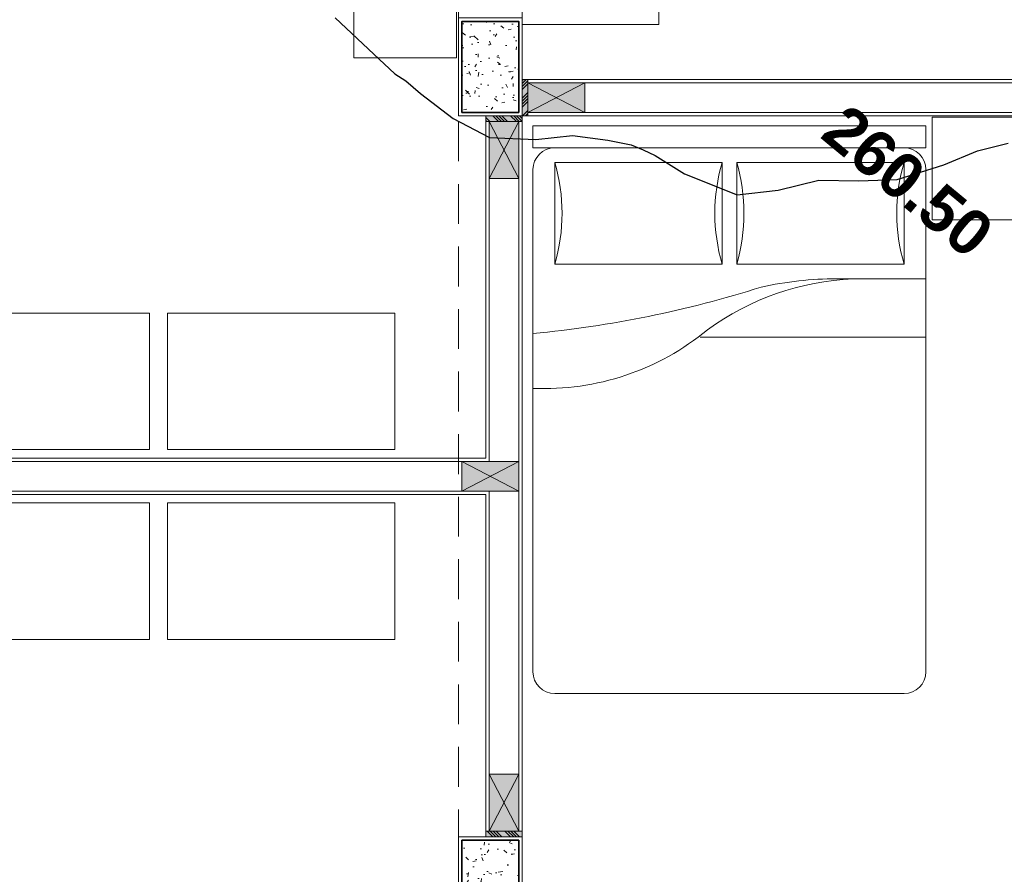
# Model space of a CAD drawing. Header units: millimetres. Extents: x -8931983 to 9630244, y 4 to 18563053.
# Tile 227 of 256: x 349125.97 to 349130.3, y 9281996.36 to 9282000.12. Entities that reach past the tile are written whole.
import ezdxf

# ---------------------------------------------------------------- set-up
doc = ezdxf.new("R2010")
doc.units = ezdxf.units.MM
doc.linetypes.add('CONTINUA', pattern=[0])
doc.linetypes.add('DASHED2', pattern=[0.375, 0.25, -0.125])
for name, color, linetype, lineweight in [('.', 7, 'Continuous', 0), ('0_PROYECCIONES 1', 1, 'DASHED2', 0), ('COLUMNAS', 3, 'Continuous', 35), ('COLUMNETAS TOP', 253, 'Continuous', 0), ('JUNTAS DE DILATACIÓN', 160, 'CONTINUA', 9), ('MURO', 133, 'Continuous', 15), ('TARRAJEO', 32, 'Continuous', 0), ('vereda', 254, 'Continuous', 5)]:
    doc.layers.add(name, color=color, linetype=linetype, lineweight=lineweight)
doc.layers.add('0_COLUMNA ACHURADO', color=250, linetype='Continuous', lineweight=0, true_color=0x363636)
doc.layers.add('LMOBILIARIO', color=252, linetype='Continuous', lineweight=5, true_color=0x898989)
doc.layers.add('C-TOPO', color=7, linetype='Continuous')
doc.layers.add('C-TOPO-TEXT', color=7, linetype='Continuous')
doc.styles.get("Standard").update_dxf_attribs({"font": 'arial.ttf'})
pattern_1 = [(140, (-5603.645869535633, -1533.141894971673), (0.0140263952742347, 0.1603225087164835), [0.016764, -0.184404]), (85.00000000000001, (-5603.645869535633, -1533.141894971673), (-0.1681300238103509, -0.0310142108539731), [0.0134112, -0.1475237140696]), (190.4514447, (-5603.644700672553, -1533.128534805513), (-0.1541036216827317, 0.1293082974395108), [0.014247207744, -0.156719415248]), (136.1842, (-5603.690573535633, -1533.141894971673), (0.0369972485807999, 0.2385495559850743), [0.025146, -0.2766059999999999]), (186.63555761, (-5603.687490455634, -1533.122015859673), (-0.2177349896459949, 0.2089156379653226), [0.0213708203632, -0.2350793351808]), (81.18415117, (-5603.690573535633, -1533.141894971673), (-0.2177349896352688, 0.2089156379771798), [0.0201167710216, -0.2212845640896]), (111, (-5603.679397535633, -1533.119542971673), (0.0899933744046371, 0.1334206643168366), [0.016764, -0.184404]), (56.00000000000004, (-5603.679397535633, -1533.119542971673), (-0.1620854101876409, 0.0543857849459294), [0.0134112, -0.1475232]), (161.451445, (-5603.671898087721, -1533.108424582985), (-0.0720920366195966, 0.1878064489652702), [0.014247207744, -0.1567191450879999]), (127.5, (-5603.645869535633, -1533.141894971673), (-0.0744084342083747, 0.0027179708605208), [0, -0.14573504, 0, -0.1497584, 0, -0.148082]), (97.5, (-5603.645869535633, -1533.141894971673), (-0.0881589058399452, 0.0588013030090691), [0, -0.08538464, 0, -0.14238224, 0, -0.0564388]), (57.50000000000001, (-5603.645869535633, -1533.191739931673), (0.0050412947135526, 0.1193197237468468), [0, -0.05588, 0, -0.1743456, 0, -0.2313432]), (47.5, (-5603.645869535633, -1533.214091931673), (-0.0223753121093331, 0.1303536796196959), [0, -0.072644, 0, -0.11578336, 0, -0.1642872])]

# ---------------------------------------------------------------- blocks, each defined once
blk = doc.blocks.new('COLUMNAS BLO DOR 01')
at = {"layer": '0_COLUMNA ACHURADO'}
h = blk.add_hatch(dxfattribs=at)
h.set_pattern_fill('AR-CONC', color=256, scale=0.00088, angle=90.00000000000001)
h.set_pattern_definition(pattern_1)
h.paths.add_polyline_path([(-11.61500000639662, -3.815000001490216), (-11.61500000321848, -3.415000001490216), (-11.86500000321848, -3.415000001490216), (-11.86500000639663, -3.815000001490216)])
h = blk.add_hatch(dxfattribs=at)
h.set_pattern_fill('AR-CONC', color=256, scale=0.00088, angle=90.00000000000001)
h.set_pattern_definition(pattern_1)
h.paths.add_polyline_path([(-11.61500000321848, -7.415000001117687), (-11.61500000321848, -7.015000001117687), (-11.86500000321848, -7.015000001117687), (-11.86500000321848, -7.415000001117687)])
at = {"layer": 'COLUMNAS', "color": 6, "elevation": -8.467396e-10}
for points in [[(-11.61500000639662, -3.815000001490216), (-11.61500000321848, -3.415000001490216), (-11.86500000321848, -3.415000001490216), (-11.86500000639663, -3.815000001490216)], [(-11.61500000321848, -7.415000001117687), (-11.61500000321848, -7.015000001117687), (-11.86500000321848, -7.015000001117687), (-11.86500000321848, -7.415000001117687)]]:
    blk.add_lwpolyline(points, close=True, dxfattribs=at)
at = {"layer": 'TARRAJEO', "elevation": -8.467396e-10}
for points in [[(-11.60000000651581, -3.830000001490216), (-11.6000000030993, -3.400000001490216), (-11.8800000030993, -3.400000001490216), (-11.88000000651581, -3.830000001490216)], [(-11.60000000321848, -7.430000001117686), (-11.60000000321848, -7.000000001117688), (-11.88000000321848, -7.000000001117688), (-11.88000000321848, -7.430000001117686)]]:
    blk.add_lwpolyline(points, close=True, dxfattribs=at)
blk = doc.blocks.new('cama doble')
at = {"layer": 'LMOBILIARIO', "linetype": 'ByBlock', "lineweight": 0}
for p, q in [((-0.8640000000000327, 2.40000000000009), (-0.8640000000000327, 2.496000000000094)), ((-0.8640000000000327, 2.496000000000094), (0.8640000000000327, 2.496000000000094)), ((0.8640000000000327, 2.40000000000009), (0.8640000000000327, 2.496000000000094)), ((-0.8640000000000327, 2.40000000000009), (0.8640000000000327, 2.40000000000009)), ((-0.8640000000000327, 0.0960000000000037), (-0.8640000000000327, 2.304000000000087)), ((-0.0320000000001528, 2.336000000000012), (-0.7680000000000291, 2.336000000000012)), ((-0.7680000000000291, 2.336000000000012), (-0.7680000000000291, 1.888000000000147)), ((-0.0320000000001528, 1.888000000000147), (-0.0320000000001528, 2.336000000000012)), ((0.0320000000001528, 2.336000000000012), (0.0320000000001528, 1.888000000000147)), ((0.7680000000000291, 2.336000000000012), (0.0320000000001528, 2.336000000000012)), ((0.7680000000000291, 1.888000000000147), (0.7680000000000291, 2.336000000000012)), ((0.8640000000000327, 2.304000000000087), (0.8640000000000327, 0.0960000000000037)), ((-0.7680000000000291, 1.888000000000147), (-0.0320000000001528, 1.888000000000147)), ((0.0320000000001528, 1.888000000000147), (0.7680000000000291, 1.888000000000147)), ((0.4722603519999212, 1.824000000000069), (0.8640000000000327, 1.824000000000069)), ((-0.1280000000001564, 1.567999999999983), (0.8640000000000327, 1.567999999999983)), ((0.7680000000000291, 0), (-0.7680000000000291, 0))]:
    blk.add_line(p, q, dxfattribs=at)
for centre, radius, start, end in [((-0.7680000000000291, 2.304000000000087), 0.096, 90, 180), ((0.7680000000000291, 2.304000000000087), 0.096, 0, 90), ((-1.536000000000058, 2.11200000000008), 0.8, 343.7397950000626, 16.26020499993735), ((0.7359999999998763, 2.11200000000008), 0.8, 163.7397950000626, 196.2602049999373), ((-0.7359999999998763, 2.11200000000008), 0.8, 343.7397950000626, 16.26020499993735), ((1.536000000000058, 2.11200000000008), 0.8, 163.7397950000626, 196.2602049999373), ((0.5961290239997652, 0.6487742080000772), 1.176381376, 92.5397820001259, 126.040310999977), ((0.4717605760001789, 0.2878627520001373), 1.536137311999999, 89.98135900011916, 102.4667440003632), ((-1.31040127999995, 6.342137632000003), 4.779777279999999, 275.3571560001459, 287.6665470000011), ((-0.8160000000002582, 2.472000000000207), 1.130833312, 267.5672599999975, 309.5460809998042), ((-0.7680000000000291, 0.0960000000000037), 0.096, 180, 270), ((0.7680000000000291, 0.0960000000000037), 0.096, 270, 0)]:
    blk.add_arc(centre, radius, start, end, dxfattribs=at)
blk = doc.blocks.new('EDF 06 PG BLOQUE')
at = {"layer": '.', "true_color": 0xadddf7, "transparency": 33554572}
h = blk.add_hatch(color=141, dxfattribs=at)
h.dxf.hatch_style = 1
h.paths.add_polyline_path([(-11.57500000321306, -3.670000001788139), (-11.60000000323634, -3.670000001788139), (-11.60000000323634, -3.83000000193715), (-11.57500000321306, -3.83000000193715)])
h = blk.add_hatch(color=141, dxfattribs=at)
h.dxf.hatch_style = 1
h.paths.add_polyline_path([(-11.76000000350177, -3.83000000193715), (-11.76000000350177, -3.855000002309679), (-11.60000000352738, -3.855000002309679), (-11.60000000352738, -3.83000000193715)])
h = blk.add_hatch(color=141, dxfattribs=at)
h.dxf.hatch_style = 1
h.paths.add_polyline_path([(-11.76003012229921, -7.000000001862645), (-11.76003012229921, -6.975000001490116), (-11.60003012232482, -6.975000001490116), (-11.60003012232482, -7.000000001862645)])
at = {"layer": 'COLUMNETAS TOP', "true_color": 0xc0c0c0}
for points in [[(-11.57500000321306, -3.685000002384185), (-11.32500000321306, -3.685000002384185), (-11.32500000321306, -3.815000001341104), (-11.57500000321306, -3.815000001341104)], [(-11.7450000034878, -3.855000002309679), (-11.7450000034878, -4.105000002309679), (-11.61500000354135, -4.105000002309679), (-11.61500000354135, -3.855000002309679)], [(-11.61500000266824, -5.349999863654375), (-11.86500000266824, -5.349999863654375), (-11.86500000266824, -5.479999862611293), (-11.61500000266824, -5.479999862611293)], [(-11.74503012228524, -6.975000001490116), (-11.74503012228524, -6.725000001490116), (-11.61503012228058, -6.725000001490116), (-11.61503012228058, -6.975000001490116)]]:
    blk.add_hatch(color=9, dxfattribs=at).paths.add_polyline_path(points)
at = {"layer": 'JUNTAS DE DILATACIÓN'}
h = blk.add_hatch(dxfattribs=at)
h.set_pattern_fill('ANSI34', color=256, scale=0.0029, angle=0.0939636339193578)
h.set_pattern_definition([(45.09396363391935, (-5598.245869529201, -1536.81189497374), (-0.0391281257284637, 0.0389999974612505), []), (45.09396363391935, (-5598.23284816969, -1536.811873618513), (-0.0391281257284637, 0.0389999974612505), []), (45.09396363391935, (-5598.219826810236, -1536.811852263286), (-0.0391281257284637, 0.0389999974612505), []), (45.09396363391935, (-5598.206805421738, -1536.811830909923), (-0.0391281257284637, 0.0389999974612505), [])])
h.paths.add_polyline_path([(-11.60000000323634, -3.670000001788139), (-11.57500000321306, -3.670000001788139), (-11.57500000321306, -3.83000000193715), (-11.60000000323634, -3.83000000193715)])
h = blk.add_hatch(dxfattribs=at)
h.set_pattern_fill('ANSI34', color=256, scale=0.0029, angle=90.09396363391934)
h.set_pattern_definition([(135.0939636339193, (1521.381894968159, -5590.775869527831), (-0.0389999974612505, -0.0391281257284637), []), (135.0939636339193, (1521.381873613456, -5590.762848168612), (-0.0389999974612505, -0.0391281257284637), []), (135.0939636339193, (1521.381852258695, -5590.749826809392), (-0.0389999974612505, -0.0391281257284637), []), (135.0939636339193, (1521.381830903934, -5590.736805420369), (-0.0389999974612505, -0.0391281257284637), [])])
h.paths.add_polyline_path([(-11.76000000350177, -3.83000000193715), (-11.76000000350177, -3.855000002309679), (-11.60000000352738, -3.855000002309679), (-11.60000000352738, -3.83000000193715)])
h = blk.add_hatch(dxfattribs=at)
h.set_pattern_fill('ANSI34', color=256, scale=0.0029, angle=90.09396363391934)
h.set_pattern_definition([(135.0939636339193, (1521.381864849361, -5593.945869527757), (-0.0389999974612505, -0.0391281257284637), []), (135.0939636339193, (1521.381843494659, -5593.932848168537), (-0.0389999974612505, -0.0391281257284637), []), (135.0939636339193, (1521.381822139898, -5593.919826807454), (-0.0389999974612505, -0.0391281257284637), []), (135.0939636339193, (1521.381800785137, -5593.906805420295), (-0.0389999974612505, -0.0391281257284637), [])])
h.paths.add_polyline_path([(-11.76003012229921, -7.000000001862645), (-11.76003012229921, -6.975000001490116), (-11.60003012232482, -6.975000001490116), (-11.60003012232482, -7.000000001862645)])
at = {"layer": '0_PROYECCIONES 1', "ltscale": 0.7, "elevation": -1.6948434e-09}
blk.add_lwpolyline([(-11.60000000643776, -0.2799999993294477), (-11.88000000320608, -0.2799999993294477), (-11.88000000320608, -10.54999999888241), (-11.60000000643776, -10.54999999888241)], close=True, dxfattribs=at)
at = {"layer": 'COLUMNETAS TOP'}
for p, q in [((-11.32500000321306, -3.685000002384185), (-11.57500000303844, -3.815000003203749)), ((-11.57500000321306, -3.685000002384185), (-11.32500000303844, -3.815000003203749)), ((-11.7450000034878, -4.105000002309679), (-11.6150000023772, -3.855000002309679)), ((-11.74500000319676, -3.855000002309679), (-11.61500000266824, -4.105000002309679)), ((-11.86500000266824, -5.349999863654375, 684.9177665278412), (-11.61500000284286, -5.479999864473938, 684.9177665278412)), ((-11.61500000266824, -5.349999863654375, 684.9177665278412), (-11.86500000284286, -5.479999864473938, 684.9177665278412)), ((-11.74503012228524, -6.725000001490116), (-11.61503012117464, -6.975000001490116)), ((-11.7450301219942, -6.975000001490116), (-11.61503012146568, -6.725000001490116))]:
    blk.add_line(p, q, dxfattribs=at)
for points, elevation in [([(-11.57500000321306, -3.685000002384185), (-11.32500000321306, -3.685000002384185), (-11.32500000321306, -3.815000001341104), (-11.57500000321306, -3.815000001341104)], -8.467396e-10), ([(-11.7450000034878, -3.855000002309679), (-11.7450000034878, -4.105000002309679), (-11.61500000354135, -4.105000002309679), (-11.61500000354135, -3.855000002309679)], -8.467396e-10), ([(-11.61500000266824, -5.349999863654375), (-11.86500000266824, -5.349999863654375), (-11.86500000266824, -5.479999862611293), (-11.61500000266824, -5.479999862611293)], 684.9177665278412), ([(-11.74503012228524, -6.975000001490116), (-11.74503012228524, -6.725000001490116), (-11.61503012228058, -6.725000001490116), (-11.61503012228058, -6.975000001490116)], -8.467396e-10)]:
    blk.add_lwpolyline(points, close=True, dxfattribs=dict(at, elevation=elevation))
at = {"layer": 'JUNTAS DE DILATACIÓN', "elevation": -8.467396e-10}
for points in [[(-11.60000000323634, -3.670000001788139), (-11.57500000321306, -3.670000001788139), (-11.57500000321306, -3.83000000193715), (-11.60000000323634, -3.83000000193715)], [(-11.76000000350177, -3.83000000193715), (-11.76000000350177, -3.855000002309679), (-11.60000000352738, -3.855000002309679), (-11.60000000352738, -3.83000000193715)], [(-11.76003012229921, -7.000000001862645), (-11.76003012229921, -6.975000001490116), (-11.60003012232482, -6.975000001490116), (-11.60003012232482, -7.000000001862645)]]:
    blk.add_lwpolyline(points, close=True, dxfattribs=at)
at = {"layer": 'LMOBILIARIO', "lineweight": 0}
for points, elevation in [([(-11.60000000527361, -2.428826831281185), (-11.60000000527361, -3.428826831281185), (-11.00000000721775, -3.428826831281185), (-11.00000000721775, -2.428826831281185)], -1390.384170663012), ([(-11.88885524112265, -3.5751035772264), (-12.33985524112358, -3.5751035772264), (-12.33985524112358, -3.074103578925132), (-11.88885524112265, -3.074103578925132)], -2075.301937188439), ([(-9.797464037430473, -3.836514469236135), (-9.797464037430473, -4.287514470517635), (-9.296464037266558, -4.287514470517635), (-9.296464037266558, -3.836514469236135)], -1390.38417066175), ([(-14.23943093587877, -5.2979680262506), (-13.23943093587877, -5.2979680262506), (-13.23943093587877, -4.697968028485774), (-14.23943093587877, -4.697968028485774)], -705.4664041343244), ([(-13.15953634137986, -5.2979680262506), (-12.15953634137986, -5.2979680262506), (-12.15953634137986, -4.697968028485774), (-13.15953634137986, -4.697968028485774)], -705.4664041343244), ([(-14.23943093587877, -5.532031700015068), (-13.23943093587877, -5.532031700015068), (-13.23943093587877, -6.132031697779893), (-14.23943093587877, -6.132031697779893)], -705.4664041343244), ([(-13.15953634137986, -5.532031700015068), (-12.15953634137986, -5.532031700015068), (-12.15953634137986, -6.132031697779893), (-13.15953634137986, -6.132031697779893)], -705.4664041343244)]:
    blk.add_lwpolyline(points, close=True, dxfattribs=dict(at, elevation=elevation))
at = {"layer": 'MURO'}
for p, q in [((-6.404999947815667, -3.685000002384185, 684.9177665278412), (-11.32500000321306, -3.685000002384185, 684.9177665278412)), ((-6.40499994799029, -3.815000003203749, 684.9177665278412), (-11.32500000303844, -3.815000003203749, 684.9177665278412)), ((-11.74500000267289, -4.105000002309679), (-11.74500000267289, -5.34999986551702, 684.9177665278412)), ((-11.61500000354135, -4.105000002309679), (-11.61500000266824, -6.725000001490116)), ((-14.62499997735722, -5.350026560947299, 684.9177665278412), (-11.86499786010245, -5.350000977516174, 684.9177665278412)), ((-14.62499997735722, -5.480024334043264, 684.9177665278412), (-11.86499999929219, -5.479999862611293, 684.9177665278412)), ((-11.74500000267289, -5.479999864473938, 684.9177665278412), (-11.74503012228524, -6.725000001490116))]:
    blk.add_line(p, q, dxfattribs=at)
at = {"layer": 'TARRAJEO'}
for p, q in [((-6.154999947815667, -3.670000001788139, 8.3450686e-09), (-11.57500000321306, -3.670000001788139, 8.3450686e-09)), ((-11.57500000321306, -3.83000000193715, 8.3450686e-09), (-11.57500000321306, -3.670000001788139, 8.3450686e-09)), ((-6.154999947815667, -3.83000000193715, 8.3450686e-09), (-11.57500000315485, -3.83000000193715, 8.3450686e-09)), ((-11.76000000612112, -3.85500000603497, 8.3450686e-09), (-11.76000000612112, -5.334999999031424, 8.3450686e-09)), ((-11.76000000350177, -3.855000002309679, 8.3450686e-09), (-11.60000000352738, -3.855000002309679, 8.3450686e-09)), ((-11.60000000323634, -3.855000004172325, 8.3450686e-09), (-11.60000000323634, -6.975000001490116, 8.3450686e-09)), ((-14.72999997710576, -5.335026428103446, 8.3450686e-09), (-11.76000000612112, -5.334999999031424, 8.3450686e-09)), ((-14.72999997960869, -5.495026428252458, 8.3450686e-09), (-11.76000000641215, -5.49499999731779, 8.3450686e-09)), ((-11.76000000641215, -5.49499999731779, 8.3450686e-09), (-11.7600000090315, -6.975000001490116, 8.3450686e-09)), ((-11.76003012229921, -6.975000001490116, 8.3450686e-09), (-11.60003012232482, -6.975000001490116, 8.3450686e-09))]:
    blk.add_line(p, q, dxfattribs=at)
blk.add_blockref('cama doble', (-10.6888887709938, -6.370679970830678, 684.9177665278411))
at = {"layer": 'COLUMNAS'}
blk.add_blockref('COLUMNAS BLO DOR 01', (0, 0), dxfattribs=at)
blk = doc.blocks.new('topooooo')
at = {"layer": 'C-TOPO', "color": 252, "linetype": 'Continuous', "lineweight": 25, "true_color": 0x939598, "elevation": 2.117999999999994, "flags": 128}
blk.add_lwpolyline([(-145.386261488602, -157.8559556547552), (-145.1530502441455, -157.8708745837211), (-145.0279999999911, -157.8784126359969), (-144.9706877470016, -157.8713122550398), (-144.8854323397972, -157.8734509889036), (-144.7047481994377, -157.8663388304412), (-144.5279999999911, -157.828216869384), (-144.3647351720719, -157.7057307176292), (-144.252698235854, -157.589301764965), (-144.1189727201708, -157.5058140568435), (-144.0279999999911, -157.4567165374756), (-143.9725099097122, -157.4403241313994), (-143.9162896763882, -157.425710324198), (-143.76472176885, -157.4058405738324), (-143.5279999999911, -157.328216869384), (-143.4016718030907, -157.1986086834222), (-143.2924204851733, -157.0495795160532), (-143.1562899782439, -156.9418746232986), (-143.0279999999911, -156.8285967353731), (-142.911388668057, -156.6473631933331), (-142.8367818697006, -156.5052181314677), (-142.7544169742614, -156.3936513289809)], dxfattribs=at)
at = {"layer": 'C-TOPO-TEXT', "color": 252, "linetype": 'Continuous', "lineweight": -3, "true_color": 0x939598, "insert": (-142.9867490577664, -156.8043293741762), "char_height": 0.2, "attachment_point": 5, "line_spacing_factor": 0.5}
blk.add_mtext('{\\fArial|b1|i0|c0|p34;260.50}', dxfattribs=at)

msp = doc.modelspace()

# ---------------------------------------------------------------- block references
at = {"lineweight": 5}
msp.add_blockref('EDF 06 PG BLOQUE', (349139.7846785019, 9282003.524418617, -9.2568371e-09), dxfattribs=at)

# ---------------------------------------------------------------- next in the draw order: block references
at = {"layer": 'vereda', "rotation": 320.4010421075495}
msp.add_blockref('topooooo', (349340.0046675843, 9282029.08654123, 261.841), dxfattribs=at)

doc.saveas('drawing.dxf')
